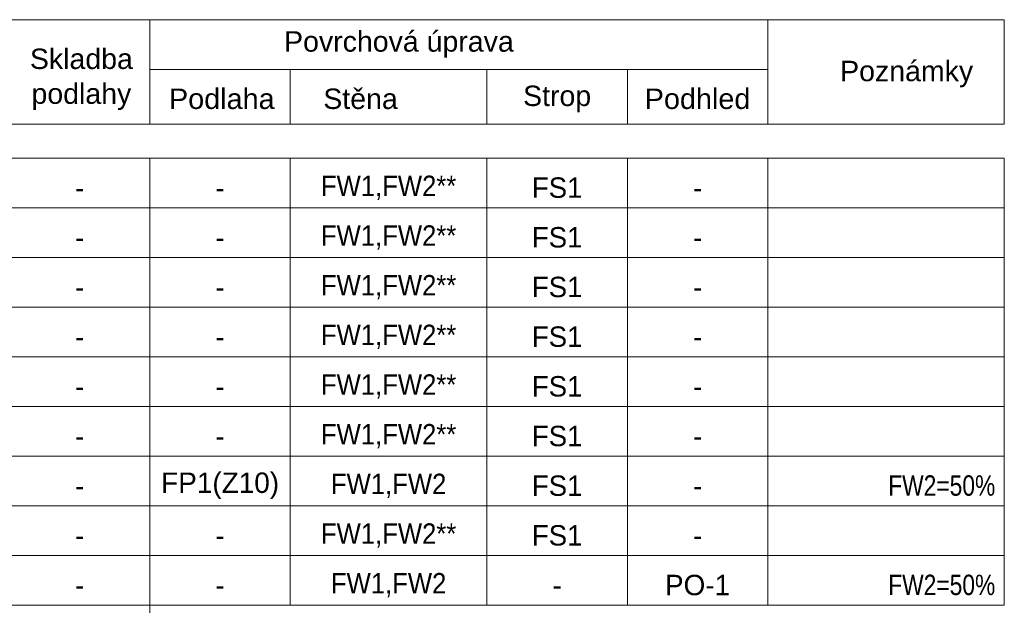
# Model space of a CAD drawing. Header units: millimetres. Extents: x -19372 to 59327, y -69634 to -42168.
# Tile 43 of 44: x 31688 to 36947, y -46854 to -43727. Entities that reach past the tile are written whole.
import ezdxf

# ---------------------------------------------------------------- set-up
doc = ezdxf.new("R2010")
doc.units = ezdxf.units.MM
doc.layers.add('XR$6$LEGENDA MÍSTNOSTÍ_1', color=7, linetype='Continuous', lineweight=25)
doc.styles.add('ARIAL', font='ARIAL.TTF')

# ---------------------------------------------------------------- blocks, each defined once
blk = doc.blocks.new('KOMPLEXNÍ OBJEKT_107')
at = {"layer": 'XR$6$LEGENDA MÍSTNOSTÍ_1', "color": 7, "linetype": 'Continuous', "lineweight": 13}
for p, q in [((32383.9, -44466.9), (33133.9, -44466.9)), ((32383.9, -44732.2), (32383.9, -44466.9)), ((33133.9, -44732.2), (33133.9, -44466.9)), ((32383.9, -44732.2), (33133.9, -44732.2))]:
    blk.add_line(p, q, dxfattribs=at)
at = {"layer": 'XR$6$LEGENDA MÍSTNOSTÍ_1', "color": 7, "linetype": 'Continuous', "lineweight": 25, "insert": (32758.9, -44624.6), "char_height": 108.97, "width": 103.825, "attachment_point": 5, "style": 'ARIAL'}
blk.add_mtext('\\W0.97;-', dxfattribs=at)
blk = doc.blocks.new('KOMPLEXNÍ OBJEKT_108')
at = {"layer": 'XR$6$LEGENDA MÍSTNOSTÍ_1', "color": 7, "linetype": 'Continuous', "lineweight": 13}
for p, q in [((32383.9, -44732.2), (33133.9, -44732.2)), ((32383.9, -44997.4), (32383.9, -44732.2)), ((33133.9, -44997.4), (33133.9, -44732.2)), ((32383.9, -44997.4), (33133.9, -44997.4))]:
    blk.add_line(p, q, dxfattribs=at)
at = {"layer": 'XR$6$LEGENDA MÍSTNOSTÍ_1', "color": 7, "linetype": 'Continuous', "lineweight": 25, "insert": (32758.9, -44889.9), "char_height": 108.97, "width": 103.825, "attachment_point": 5, "style": 'ARIAL'}
blk.add_mtext('\\W0.97;-', dxfattribs=at)
blk = doc.blocks.new('KOMPLEXNÍ OBJEKT_109')
at = {"layer": 'XR$6$LEGENDA MÍSTNOSTÍ_1', "color": 7, "linetype": 'Continuous', "lineweight": 13}
for p, q in [((34933.9, -44466.9), (35683.9, -44466.9)), ((34933.9, -44732.2), (34933.9, -44466.9)), ((35683.9, -44732.2), (35683.9, -44466.9)), ((34933.9, -44732.2), (35683.9, -44732.2))]:
    blk.add_line(p, q, dxfattribs=at)
at = {"layer": 'XR$6$LEGENDA MÍSTNOSTÍ_1', "color": 7, "linetype": 'Continuous', "lineweight": 25, "insert": (35308.9, -44624.6), "char_height": 108.97, "width": 103.825, "attachment_point": 5, "style": 'ARIAL'}
blk.add_mtext('\\W0.97;-', dxfattribs=at)
blk = doc.blocks.new('KOMPLEXNÍ OBJEKT_110')
at = {"layer": 'XR$6$LEGENDA MÍSTNOSTÍ_1', "color": 7, "linetype": 'Continuous', "lineweight": 13}
for p, q in [((35683.9, -44466.9), (36947.4, -44466.9)), ((35683.9, -44732.2), (35683.9, -44466.9)), ((36947.4, -44732.2), (36947.4, -44466.9)), ((35683.9, -44732.2), (36947.4, -44732.2))]:
    blk.add_line(p, q, dxfattribs=at)
blk = doc.blocks.new('KOMPLEXNÍ OBJEKT_111')
at = {"layer": 'XR$6$LEGENDA MÍSTNOSTÍ_1', "color": 7, "linetype": 'Continuous', "lineweight": 13}
for p, q in [((35683.9, -46058.4), (36947.4, -46058.4)), ((35683.9, -46323.7), (35683.9, -46058.4)), ((36947.4, -46323.7), (36947.4, -46058.4)), ((35683.9, -46323.7), (36947.4, -46323.7))]:
    blk.add_line(p, q, dxfattribs=at)
at = {"layer": 'XR$6$LEGENDA MÍSTNOSTÍ_1', "color": 7, "linetype": 'Continuous', "lineweight": 13, "insert": (36899.2, -46270.6), "char_height": 108.97, "width": 617.588, "attachment_point": 9, "style": 'ARIAL'}
blk.add_mtext('\\A1;{\\fArial|i0|b0;\\H108.970467;\\W0.800000;\\C7;FW2=50%}\\P', dxfattribs=at)
blk = doc.blocks.new('KOMPLEXNÍ OBJEKT_112')
at = {"layer": 'XR$6$LEGENDA MÍSTNOSTÍ_1', "color": 7, "linetype": 'Continuous', "lineweight": 13}
for p, q in [((34183.9, -46058.4), (34933.9, -46058.4)), ((34183.9, -46323.7), (34183.9, -46058.4)), ((34933.9, -46323.7), (34933.9, -46058.4)), ((34183.9, -46323.7), (34933.9, -46323.7))]:
    blk.add_line(p, q, dxfattribs=at)
at = {"layer": 'XR$6$LEGENDA MÍSTNOSTÍ_1', "color": 7, "linetype": 'Continuous', "lineweight": 25, "insert": (34558.9, -46216.1), "char_height": 108.97, "width": 332.423, "attachment_point": 5, "style": 'ARIAL'}
blk.add_mtext('\\W0.97;FS1', dxfattribs=at)
blk = doc.blocks.new('KOMPLEXNÍ OBJEKT_113')
at = {"layer": 'XR$6$LEGENDA MÍSTNOSTÍ_1', "color": 7, "linetype": 'Continuous', "lineweight": 13}
for p, q in [((34933.9, -44732.2), (35683.9, -44732.2)), ((34933.9, -44997.4), (34933.9, -44732.2)), ((35683.9, -44997.4), (35683.9, -44732.2)), ((34933.9, -44997.4), (35683.9, -44997.4))]:
    blk.add_line(p, q, dxfattribs=at)
at = {"layer": 'XR$6$LEGENDA MÍSTNOSTÍ_1', "color": 7, "linetype": 'Continuous', "lineweight": 25, "insert": (35308.9, -44889.9), "char_height": 108.97, "width": 103.825, "attachment_point": 5, "style": 'ARIAL'}
blk.add_mtext('\\W0.97;-', dxfattribs=at)
blk = doc.blocks.new('KOMPLEXNÍ OBJEKT_114')
at = {"layer": 'XR$6$LEGENDA MÍSTNOSTÍ_1', "color": 7, "linetype": 'Continuous', "lineweight": 13}
for p, q in [((33133.9, -44466.9), (34183.9, -44466.9)), ((33133.9, -44732.2), (33133.9, -44466.9)), ((34183.9, -44732.2), (34183.9, -44466.9)), ((33133.9, -44732.2), (34183.9, -44732.2))]:
    blk.add_line(p, q, dxfattribs=at)
at = {"layer": 'XR$6$LEGENDA MÍSTNOSTÍ_1', "color": 7, "linetype": 'Continuous', "lineweight": 25, "insert": (33658.9, -44624.6), "char_height": 108.97, "width": 780.446, "attachment_point": 5, "style": 'ARIAL'}
blk.add_mtext('\\W0.90;FW1,FW2**', dxfattribs=at)
blk = doc.blocks.new('KOMPLEXNÍ OBJEKT_115')
at = {"layer": 'XR$6$LEGENDA MÍSTNOSTÍ_1', "color": 7, "linetype": 'Continuous', "lineweight": 13}
for p, q in [((31633.9, -44466.9), (32383.9, -44466.9)), ((31633.9, -44732.2), (31633.9, -44466.9)), ((32383.9, -44732.2), (32383.9, -44466.9)), ((31633.9, -44732.2), (32383.9, -44732.2))]:
    blk.add_line(p, q, dxfattribs=at)
at = {"layer": 'XR$6$LEGENDA MÍSTNOSTÍ_1', "color": 7, "linetype": 'Continuous', "lineweight": 25, "insert": (32008.9, -44624.6), "char_height": 108.97, "width": 103.825, "attachment_point": 5, "style": 'ARIAL'}
blk.add_mtext('\\W0.97;-', dxfattribs=at)
blk = doc.blocks.new('KOMPLEXNÍ OBJEKT_116')
at = {"layer": 'XR$6$LEGENDA MÍSTNOSTÍ_1', "color": 7, "linetype": 'Continuous', "lineweight": 13}
for p, q in [((31633.9, -46058.4), (32383.9, -46058.4)), ((31633.9, -46323.7), (31633.9, -46058.4)), ((32383.9, -46323.7), (32383.9, -46058.4)), ((31633.9, -46323.7), (32383.9, -46323.7))]:
    blk.add_line(p, q, dxfattribs=at)
at = {"layer": 'XR$6$LEGENDA MÍSTNOSTÍ_1', "color": 7, "linetype": 'Continuous', "lineweight": 25, "insert": (32008.9, -46216.1), "char_height": 108.97, "width": 103.825, "attachment_point": 5, "style": 'ARIAL'}
blk.add_mtext('\\W0.97;-', dxfattribs=at)
blk = doc.blocks.new('KOMPLEXNÍ OBJEKT_117')
at = {"layer": 'XR$6$LEGENDA MÍSTNOSTÍ_1', "color": 7, "linetype": 'Continuous', "lineweight": 13}
for p, q in [((33133.9, -46058.4), (34183.9, -46058.4)), ((33133.9, -46323.7), (33133.9, -46058.4)), ((34183.9, -46323.7), (34183.9, -46058.4)), ((33133.9, -46323.7), (34183.9, -46323.7))]:
    blk.add_line(p, q, dxfattribs=at)
at = {"layer": 'XR$6$LEGENDA MÍSTNOSTÍ_1', "color": 7, "linetype": 'Continuous', "lineweight": 25, "insert": (33658.9, -46216.1), "char_height": 108.97, "width": 671.28, "attachment_point": 5, "style": 'ARIAL'}
blk.add_mtext('\\W0.90;FW1,FW2', dxfattribs=at)
blk = doc.blocks.new('KOMPLEXNÍ OBJEKT_118')
at = {"layer": 'XR$6$LEGENDA MÍSTNOSTÍ_1', "color": 7, "linetype": 'Continuous', "lineweight": 13}
for p, q in [((35683.9, -44732.2), (36947.4, -44732.2)), ((35683.9, -44997.4), (35683.9, -44732.2)), ((36947.4, -44997.4), (36947.4, -44732.2)), ((35683.9, -44997.4), (36947.4, -44997.4))]:
    blk.add_line(p, q, dxfattribs=at)
blk = doc.blocks.new('KOMPLEXNÍ OBJEKT_119')
at = {"layer": 'XR$6$LEGENDA MÍSTNOSTÍ_1', "color": 7, "linetype": 'Continuous', "lineweight": 13}
for p, q in [((31633.9, -44732.2), (32383.9, -44732.2)), ((31633.9, -44997.4), (31633.9, -44732.2)), ((32383.9, -44997.4), (32383.9, -44732.2)), ((31633.9, -44997.4), (32383.9, -44997.4))]:
    blk.add_line(p, q, dxfattribs=at)
at = {"layer": 'XR$6$LEGENDA MÍSTNOSTÍ_1', "color": 7, "linetype": 'Continuous', "lineweight": 25, "insert": (32008.9, -44889.9), "char_height": 108.97, "width": 103.825, "attachment_point": 5, "style": 'ARIAL'}
blk.add_mtext('\\W0.97;-', dxfattribs=at)
blk = doc.blocks.new('KOMPLEXNÍ OBJEKT_120')
at = {"layer": 'XR$6$LEGENDA MÍSTNOSTÍ_1', "color": 7, "linetype": 'Continuous', "lineweight": 13}
for p, q in [((32383.9, -44997.4), (33133.9, -44997.4)), ((32383.9, -45262.7), (32383.9, -44997.4)), ((33133.9, -45262.7), (33133.9, -44997.4)), ((32383.9, -45262.7), (33133.9, -45262.7))]:
    blk.add_line(p, q, dxfattribs=at)
at = {"layer": 'XR$6$LEGENDA MÍSTNOSTÍ_1', "color": 7, "linetype": 'Continuous', "lineweight": 25, "insert": (32758.9, -45155.1), "char_height": 108.97, "width": 103.825, "attachment_point": 5, "style": 'ARIAL'}
blk.add_mtext('\\W0.97;-', dxfattribs=at)
blk = doc.blocks.new('KOMPLEXNÍ OBJEKT_121')
at = {"layer": 'XR$6$LEGENDA MÍSTNOSTÍ_1', "color": 7, "linetype": 'Continuous', "lineweight": 13}
for p, q in [((34933.9, -44997.4), (35683.9, -44997.4)), ((34933.9, -45262.7), (34933.9, -44997.4)), ((35683.9, -45262.7), (35683.9, -44997.4)), ((34933.9, -45262.7), (35683.9, -45262.7))]:
    blk.add_line(p, q, dxfattribs=at)
at = {"layer": 'XR$6$LEGENDA MÍSTNOSTÍ_1', "color": 7, "linetype": 'Continuous', "lineweight": 25, "insert": (35308.9, -45155.1), "char_height": 108.97, "width": 103.825, "attachment_point": 5, "style": 'ARIAL'}
blk.add_mtext('\\W0.97;-', dxfattribs=at)
blk = doc.blocks.new('KOMPLEXNÍ OBJEKT_122')
at = {"layer": 'XR$6$LEGENDA MÍSTNOSTÍ_1', "color": 7, "linetype": 'Continuous', "lineweight": 13}
for p, q in [((35683.9, -44997.4), (36947.4, -44997.4)), ((35683.9, -45262.7), (35683.9, -44997.4)), ((36947.4, -45262.7), (36947.4, -44997.4)), ((35683.9, -45262.7), (36947.4, -45262.7))]:
    blk.add_line(p, q, dxfattribs=at)
blk = doc.blocks.new('KOMPLEXNÍ OBJEKT_123')
at = {"layer": 'XR$6$LEGENDA MÍSTNOSTÍ_1', "color": 7, "linetype": 'Continuous', "lineweight": 13}
for p, q in [((31633.9, -44997.4), (32383.9, -44997.4)), ((31633.9, -45262.7), (31633.9, -44997.4)), ((32383.9, -45262.7), (32383.9, -44997.4)), ((31633.9, -45262.7), (32383.9, -45262.7))]:
    blk.add_line(p, q, dxfattribs=at)
at = {"layer": 'XR$6$LEGENDA MÍSTNOSTÍ_1', "color": 7, "linetype": 'Continuous', "lineweight": 25, "insert": (32008.9, -45155.1), "char_height": 108.97, "width": 103.825, "attachment_point": 5, "style": 'ARIAL'}
blk.add_mtext('\\W0.97;-', dxfattribs=at)
blk = doc.blocks.new('KOMPLEXNÍ OBJEKT_124')
at = {"layer": 'XR$6$LEGENDA MÍSTNOSTÍ_1', "color": 7, "linetype": 'Continuous', "lineweight": 13}
for p, q in [((32383.9, -45262.7), (33133.9, -45262.7)), ((32383.9, -45527.9), (32383.9, -45262.7)), ((33133.9, -45527.9), (33133.9, -45262.7)), ((32383.9, -45527.9), (33133.9, -45527.9))]:
    blk.add_line(p, q, dxfattribs=at)
at = {"layer": 'XR$6$LEGENDA MÍSTNOSTÍ_1', "color": 7, "linetype": 'Continuous', "lineweight": 25, "insert": (32758.9, -45420.4), "char_height": 108.97, "width": 103.825, "attachment_point": 5, "style": 'ARIAL'}
blk.add_mtext('\\W0.97;-', dxfattribs=at)
blk = doc.blocks.new('KOMPLEXNÍ OBJEKT_125')
at = {"layer": 'XR$6$LEGENDA MÍSTNOSTÍ_1', "color": 7, "linetype": 'Continuous', "lineweight": 13}
for p, q in [((34933.9, -45262.7), (35683.9, -45262.7)), ((34933.9, -45527.9), (34933.9, -45262.7)), ((35683.9, -45527.9), (35683.9, -45262.7)), ((34933.9, -45527.9), (35683.9, -45527.9))]:
    blk.add_line(p, q, dxfattribs=at)
at = {"layer": 'XR$6$LEGENDA MÍSTNOSTÍ_1', "color": 7, "linetype": 'Continuous', "lineweight": 25, "insert": (35308.9, -45420.4), "char_height": 108.97, "width": 103.825, "attachment_point": 5, "style": 'ARIAL'}
blk.add_mtext('\\W0.97;-', dxfattribs=at)
blk = doc.blocks.new('KOMPLEXNÍ OBJEKT_126')
at = {"layer": 'XR$6$LEGENDA MÍSTNOSTÍ_1', "color": 7, "linetype": 'Continuous', "lineweight": 13}
for p, q in [((35683.9, -45262.7), (36947.4, -45262.7)), ((35683.9, -45527.9), (35683.9, -45262.7)), ((36947.4, -45527.9), (36947.4, -45262.7)), ((35683.9, -45527.9), (36947.4, -45527.9))]:
    blk.add_line(p, q, dxfattribs=at)
blk = doc.blocks.new('KOMPLEXNÍ OBJEKT_127')
at = {"layer": 'XR$6$LEGENDA MÍSTNOSTÍ_1', "color": 7, "linetype": 'Continuous', "lineweight": 13}
for p, q in [((31633.9, -45262.7), (32383.9, -45262.7)), ((31633.9, -45527.9), (31633.9, -45262.7)), ((32383.9, -45527.9), (32383.9, -45262.7)), ((31633.9, -45527.9), (32383.9, -45527.9))]:
    blk.add_line(p, q, dxfattribs=at)
at = {"layer": 'XR$6$LEGENDA MÍSTNOSTÍ_1', "color": 7, "linetype": 'Continuous', "lineweight": 25, "insert": (32008.9, -45420.4), "char_height": 108.97, "width": 103.825, "attachment_point": 5, "style": 'ARIAL'}
blk.add_mtext('\\W0.97;-', dxfattribs=at)
blk = doc.blocks.new('KOMPLEXNÍ OBJEKT_128')
at = {"layer": 'XR$6$LEGENDA MÍSTNOSTÍ_1', "color": 7, "linetype": 'Continuous', "lineweight": 13}
for p, q in [((32383.9, -45527.9), (33133.9, -45527.9)), ((32383.9, -45793.2), (32383.9, -45527.9)), ((33133.9, -45793.2), (33133.9, -45527.9)), ((32383.9, -45793.2), (33133.9, -45793.2))]:
    blk.add_line(p, q, dxfattribs=at)
at = {"layer": 'XR$6$LEGENDA MÍSTNOSTÍ_1', "color": 7, "linetype": 'Continuous', "lineweight": 25, "insert": (32758.9, -45685.6), "char_height": 108.97, "width": 103.825, "attachment_point": 5, "style": 'ARIAL'}
blk.add_mtext('\\W0.97;-', dxfattribs=at)
blk = doc.blocks.new('KOMPLEXNÍ OBJEKT_129')
at = {"layer": 'XR$6$LEGENDA MÍSTNOSTÍ_1', "color": 7, "linetype": 'Continuous', "lineweight": 13}
for p, q in [((34933.9, -45527.9), (35683.9, -45527.9)), ((34933.9, -45793.2), (34933.9, -45527.9)), ((35683.9, -45793.2), (35683.9, -45527.9)), ((34933.9, -45793.2), (35683.9, -45793.2))]:
    blk.add_line(p, q, dxfattribs=at)
at = {"layer": 'XR$6$LEGENDA MÍSTNOSTÍ_1', "color": 7, "linetype": 'Continuous', "lineweight": 25, "insert": (35308.9, -45685.6), "char_height": 108.97, "width": 103.825, "attachment_point": 5, "style": 'ARIAL'}
blk.add_mtext('\\W0.97;-', dxfattribs=at)
blk = doc.blocks.new('KOMPLEXNÍ OBJEKT_130')
at = {"layer": 'XR$6$LEGENDA MÍSTNOSTÍ_1', "color": 7, "linetype": 'Continuous', "lineweight": 13}
for p, q in [((35683.9, -45527.9), (36947.4, -45527.9)), ((35683.9, -45793.2), (35683.9, -45527.9)), ((36947.4, -45793.2), (36947.4, -45527.9)), ((35683.9, -45793.2), (36947.4, -45793.2))]:
    blk.add_line(p, q, dxfattribs=at)
blk = doc.blocks.new('KOMPLEXNÍ OBJEKT_131')
at = {"layer": 'XR$6$LEGENDA MÍSTNOSTÍ_1', "color": 7, "linetype": 'Continuous', "lineweight": 13}
for p, q in [((31633.9, -45527.9), (32383.9, -45527.9)), ((31633.9, -45793.2), (31633.9, -45527.9)), ((32383.9, -45793.2), (32383.9, -45527.9)), ((31633.9, -45793.2), (32383.9, -45793.2))]:
    blk.add_line(p, q, dxfattribs=at)
at = {"layer": 'XR$6$LEGENDA MÍSTNOSTÍ_1', "color": 7, "linetype": 'Continuous', "lineweight": 25, "insert": (32008.9, -45685.6), "char_height": 108.97, "width": 103.825, "attachment_point": 5, "style": 'ARIAL'}
blk.add_mtext('\\W0.97;-', dxfattribs=at)
blk = doc.blocks.new('KOMPLEXNÍ OBJEKT_132')
at = {"layer": 'XR$6$LEGENDA MÍSTNOSTÍ_1', "color": 7, "linetype": 'Continuous', "lineweight": 13}
for p, q in [((32383.9, -45793.2), (33133.9, -45793.2)), ((32383.9, -46058.4), (32383.9, -45793.2)), ((33133.9, -46058.4), (33133.9, -45793.2)), ((32383.9, -46058.4), (33133.9, -46058.4))]:
    blk.add_line(p, q, dxfattribs=at)
at = {"layer": 'XR$6$LEGENDA MÍSTNOSTÍ_1', "color": 7, "linetype": 'Continuous', "lineweight": 25, "insert": (32758.9, -45950.9), "char_height": 108.97, "width": 103.825, "attachment_point": 5, "style": 'ARIAL'}
blk.add_mtext('\\W0.97;-', dxfattribs=at)
blk = doc.blocks.new('KOMPLEXNÍ OBJEKT_133')
at = {"layer": 'XR$6$LEGENDA MÍSTNOSTÍ_1', "color": 7, "linetype": 'Continuous', "lineweight": 13}
for p, q in [((34933.9, -45793.2), (35683.9, -45793.2)), ((34933.9, -46058.4), (34933.9, -45793.2)), ((35683.9, -46058.4), (35683.9, -45793.2)), ((34933.9, -46058.4), (35683.9, -46058.4))]:
    blk.add_line(p, q, dxfattribs=at)
at = {"layer": 'XR$6$LEGENDA MÍSTNOSTÍ_1', "color": 7, "linetype": 'Continuous', "lineweight": 25, "insert": (35308.9, -45950.9), "char_height": 108.97, "width": 103.825, "attachment_point": 5, "style": 'ARIAL'}
blk.add_mtext('\\W0.97;-', dxfattribs=at)
blk = doc.blocks.new('KOMPLEXNÍ OBJEKT_134')
at = {"layer": 'XR$6$LEGENDA MÍSTNOSTÍ_1', "color": 7, "linetype": 'Continuous', "lineweight": 13}
for p, q in [((35683.9, -45793.2), (36947.4, -45793.2)), ((35683.9, -46058.4), (35683.9, -45793.2)), ((36947.4, -46058.4), (36947.4, -45793.2)), ((35683.9, -46058.4), (36947.4, -46058.4))]:
    blk.add_line(p, q, dxfattribs=at)
blk = doc.blocks.new('KOMPLEXNÍ OBJEKT_135')
at = {"layer": 'XR$6$LEGENDA MÍSTNOSTÍ_1', "color": 7, "linetype": 'Continuous', "lineweight": 13}
for p, q in [((31633.9, -45793.2), (32383.9, -45793.2)), ((31633.9, -46058.4), (31633.9, -45793.2)), ((32383.9, -46058.4), (32383.9, -45793.2)), ((31633.9, -46058.4), (32383.9, -46058.4))]:
    blk.add_line(p, q, dxfattribs=at)
at = {"layer": 'XR$6$LEGENDA MÍSTNOSTÍ_1', "color": 7, "linetype": 'Continuous', "lineweight": 25, "insert": (32008.9, -45950.9), "char_height": 108.97, "width": 103.825, "attachment_point": 5, "style": 'ARIAL'}
blk.add_mtext('\\W0.97;-', dxfattribs=at)
blk = doc.blocks.new('KOMPLEXNÍ OBJEKT_136')
at = {"layer": 'XR$6$LEGENDA MÍSTNOSTÍ_1', "color": 7, "linetype": 'Continuous', "lineweight": 13}
for p, q in [((32383.9, -46058.4), (33133.9, -46058.4)), ((32383.9, -46323.7), (32383.9, -46058.4)), ((33133.9, -46323.7), (33133.9, -46058.4)), ((32383.9, -46323.7), (33133.9, -46323.7))]:
    blk.add_line(p, q, dxfattribs=at)
at = {"layer": 'XR$6$LEGENDA MÍSTNOSTÍ_1', "color": 7, "linetype": 'Continuous', "lineweight": 25, "insert": (32758.9, -46216.1), "char_height": 108.97, "width": 697.903, "attachment_point": 5, "style": 'ARIAL'}
blk.add_mtext('\\W0.98;FP1(Z10)', dxfattribs=at)
blk = doc.blocks.new('KOMPLEXNÍ OBJEKT_137')
at = {"layer": 'XR$6$LEGENDA MÍSTNOSTÍ_1', "color": 7, "linetype": 'Continuous', "lineweight": 13}
for p, q in [((32383.9, -46323.7), (33133.9, -46323.7)), ((32383.9, -46588.9), (32383.9, -46323.7)), ((33133.9, -46588.9), (33133.9, -46323.7)), ((32383.9, -46588.9), (33133.9, -46588.9))]:
    blk.add_line(p, q, dxfattribs=at)
at = {"layer": 'XR$6$LEGENDA MÍSTNOSTÍ_1', "color": 7, "linetype": 'Continuous', "lineweight": 25, "insert": (32758.9, -46481.4), "char_height": 108.97, "width": 103.825, "attachment_point": 5, "style": 'ARIAL'}
blk.add_mtext('\\W0.97;-', dxfattribs=at)
blk = doc.blocks.new('KOMPLEXNÍ OBJEKT_138')
at = {"layer": 'XR$6$LEGENDA MÍSTNOSTÍ_1', "color": 7, "linetype": 'Continuous', "lineweight": 13}
for p, q in [((34933.9, -46323.7), (35683.9, -46323.7)), ((34933.9, -46588.9), (34933.9, -46323.7)), ((35683.9, -46588.9), (35683.9, -46323.7)), ((34933.9, -46588.9), (35683.9, -46588.9))]:
    blk.add_line(p, q, dxfattribs=at)
at = {"layer": 'XR$6$LEGENDA MÍSTNOSTÍ_1', "color": 7, "linetype": 'Continuous', "lineweight": 25, "insert": (35308.9, -46481.4), "char_height": 108.97, "width": 103.825, "attachment_point": 5, "style": 'ARIAL'}
blk.add_mtext('\\W0.97;-', dxfattribs=at)
blk = doc.blocks.new('KOMPLEXNÍ OBJEKT_139')
at = {"layer": 'XR$6$LEGENDA MÍSTNOSTÍ_1', "color": 7, "linetype": 'Continuous', "lineweight": 13}
for p, q in [((35683.9, -46323.7), (36947.4, -46323.7)), ((35683.9, -46588.9), (35683.9, -46323.7)), ((36947.4, -46588.9), (36947.4, -46323.7)), ((35683.9, -46588.9), (36947.4, -46588.9))]:
    blk.add_line(p, q, dxfattribs=at)
blk = doc.blocks.new('KOMPLEXNÍ OBJEKT_140')
at = {"layer": 'XR$6$LEGENDA MÍSTNOSTÍ_1', "color": 7, "linetype": 'Continuous', "lineweight": 13}
for p, q in [((31633.9, -46323.7), (32383.9, -46323.7)), ((31633.9, -46588.9), (31633.9, -46323.7)), ((32383.9, -46588.9), (32383.9, -46323.7)), ((31633.9, -46588.9), (32383.9, -46588.9))]:
    blk.add_line(p, q, dxfattribs=at)
at = {"layer": 'XR$6$LEGENDA MÍSTNOSTÍ_1', "color": 7, "linetype": 'Continuous', "lineweight": 25, "insert": (32008.9, -46481.4), "char_height": 108.97, "width": 103.825, "attachment_point": 5, "style": 'ARIAL'}
blk.add_mtext('\\W0.97;-', dxfattribs=at)
blk = doc.blocks.new('KOMPLEXNÍ OBJEKT_141')
at = {"layer": 'XR$6$LEGENDA MÍSTNOSTÍ_1', "color": 7, "linetype": 'Continuous', "lineweight": 13}
for p, q in [((35683.9, -46588.9), (36947.4, -46588.9)), ((35683.9, -46854.2), (35683.9, -46588.9)), ((36947.4, -46854.2), (36947.4, -46588.9)), ((35683.9, -46854.2), (36947.4, -46854.2))]:
    blk.add_line(p, q, dxfattribs=at)
at = {"layer": 'XR$6$LEGENDA MÍSTNOSTÍ_1', "color": 7, "linetype": 'Continuous', "lineweight": 13, "insert": (36899.2, -46801.1), "char_height": 108.97, "width": 617.588, "attachment_point": 9, "style": 'ARIAL'}
blk.add_mtext('\\A1;{\\fArial|i0|b0;\\H108.970467;\\W0.800000;\\C7;FW2=50%}\\P', dxfattribs=at)
blk = doc.blocks.new('KOMPLEXNÍ OBJEKT_142')
at = {"layer": 'XR$6$LEGENDA MÍSTNOSTÍ_1', "color": 7, "linetype": 'Continuous', "lineweight": 13}
for p, q in [((34183.9, -46588.9), (34933.9, -46588.9)), ((34183.9, -46854.2), (34183.9, -46588.9)), ((34933.9, -46854.2), (34933.9, -46588.9)), ((34183.9, -46854.2), (34933.9, -46854.2))]:
    blk.add_line(p, q, dxfattribs=at)
at = {"layer": 'XR$6$LEGENDA MÍSTNOSTÍ_1', "color": 7, "linetype": 'Continuous', "lineweight": 25, "insert": (34558.9, -46746.6), "char_height": 108.97, "width": 103.825, "attachment_point": 5, "style": 'ARIAL'}
blk.add_mtext('\\W0.97;-', dxfattribs=at)
blk = doc.blocks.new('KOMPLEXNÍ OBJEKT_143')
at = {"layer": 'XR$6$LEGENDA MÍSTNOSTÍ_1', "color": 7, "linetype": 'Continuous', "lineweight": 13}
for p, q in [((34933.9, -46588.9), (35683.9, -46588.9)), ((34933.9, -46854.2), (34933.9, -46588.9)), ((35683.9, -46854.2), (35683.9, -46588.9)), ((34933.9, -46854.2), (35683.9, -46854.2))]:
    blk.add_line(p, q, dxfattribs=at)
at = {"layer": 'XR$6$LEGENDA MÍSTNOSTÍ_1', "color": 7, "linetype": 'Continuous', "lineweight": 25, "insert": (35308.9, -46746.6), "char_height": 108.97, "width": 409.1, "attachment_point": 5, "style": 'ARIAL'}
blk.add_mtext('\\W0.98;PO-1', dxfattribs=at)
blk = doc.blocks.new('KOMPLEXNÍ OBJEKT_144')
at = {"layer": 'XR$6$LEGENDA MÍSTNOSTÍ_1', "color": 7, "linetype": 'Continuous', "lineweight": 13}
for p, q in [((31633.9, -46588.9), (32383.9, -46588.9)), ((31633.9, -46854.2), (31633.9, -46588.9)), ((32383.9, -46854.2), (32383.9, -46588.9)), ((31633.9, -46854.2), (32383.9, -46854.2))]:
    blk.add_line(p, q, dxfattribs=at)
at = {"layer": 'XR$6$LEGENDA MÍSTNOSTÍ_1', "color": 7, "linetype": 'Continuous', "lineweight": 25, "insert": (32008.9, -46746.6), "char_height": 108.97, "width": 103.825, "attachment_point": 5, "style": 'ARIAL'}
blk.add_mtext('\\W0.97;-', dxfattribs=at)
blk = doc.blocks.new('KOMPLEXNÍ OBJEKT_145')
at = {"layer": 'XR$6$LEGENDA MÍSTNOSTÍ_1', "color": 7, "linetype": 'Continuous', "lineweight": 13}
for p, q in [((33133.9, -46588.9), (34183.9, -46588.9)), ((33133.9, -46854.2), (33133.9, -46588.9)), ((34183.9, -46854.2), (34183.9, -46588.9)), ((33133.9, -46854.2), (34183.9, -46854.2))]:
    blk.add_line(p, q, dxfattribs=at)
at = {"layer": 'XR$6$LEGENDA MÍSTNOSTÍ_1', "color": 7, "linetype": 'Continuous', "lineweight": 25, "insert": (33658.9, -46746.6), "char_height": 108.97, "width": 671.28, "attachment_point": 5, "style": 'ARIAL'}
blk.add_mtext('\\W0.90;FW1,FW2', dxfattribs=at)
blk = doc.blocks.new('KOMPLEXNÍ OBJEKT_146')
at = {"layer": 'XR$6$LEGENDA MÍSTNOSTÍ_1', "color": 7, "linetype": 'Continuous', "lineweight": 13}
for p, q in [((32383.9, -46588.9), (33133.9, -46588.9)), ((32383.9, -46854.2), (32383.9, -46588.9)), ((33133.9, -46854.2), (33133.9, -46588.9)), ((32383.9, -46854.2), (33133.9, -46854.2))]:
    blk.add_line(p, q, dxfattribs=at)
at = {"layer": 'XR$6$LEGENDA MÍSTNOSTÍ_1', "color": 7, "linetype": 'Continuous', "lineweight": 25, "insert": (32758.9, -46746.6), "char_height": 108.97, "width": 103.825, "attachment_point": 5, "style": 'ARIAL'}
blk.add_mtext('\\W0.97;-', dxfattribs=at)
blk = doc.blocks.new('KOMPLEXNÍ OBJEKT_147')
at = {"layer": 'XR$6$LEGENDA MÍSTNOSTÍ_1', "color": 7, "linetype": 'Continuous', "lineweight": 13}
for p, q in [((34933.9, -46058.4), (35683.9, -46058.4)), ((34933.9, -46323.7), (34933.9, -46058.4)), ((35683.9, -46323.7), (35683.9, -46058.4)), ((34933.9, -46323.7), (35683.9, -46323.7))]:
    blk.add_line(p, q, dxfattribs=at)
at = {"layer": 'XR$6$LEGENDA MÍSTNOSTÍ_1', "color": 7, "linetype": 'Continuous', "lineweight": 25, "insert": (35308.9, -46216.1), "char_height": 108.97, "width": 103.825, "attachment_point": 5, "style": 'ARIAL'}
blk.add_mtext('\\W0.97;-', dxfattribs=at)
blk = doc.blocks.new('KOMPLEXNÍ OBJEKT_151')
at = {"layer": 'XR$6$LEGENDA MÍSTNOSTÍ_1', "color": 7, "linetype": 'Continuous', "lineweight": 13}
for p, q in [((31633.9, -46854.2), (32383.9, -46854.2)), ((31633.9, -47119.4), (31633.9, -46854.2)), ((32383.9, -47119.4), (32383.9, -46854.2)), ((31633.9, -47119.4), (32383.9, -47119.4))]:
    blk.add_line(p, q, dxfattribs=at)
at = {"layer": 'XR$6$LEGENDA MÍSTNOSTÍ_1', "color": 7, "linetype": 'Continuous', "lineweight": 25, "insert": (32008.9, -47011.9), "char_height": 108.97, "width": 103.825, "attachment_point": 5, "style": 'ARIAL'}
blk.add_mtext('\\W0.97;-', dxfattribs=at)
blk = doc.blocks.new('KOMPLEXNÍ OBJEKT_180')
at = {"layer": 'XR$6$LEGENDA MÍSTNOSTÍ_1', "color": 7, "linetype": 'Continuous', "lineweight": 13}
for p, q in [((33133.9, -44732.2), (34183.9, -44732.2)), ((33133.9, -44997.4), (33133.9, -44732.2)), ((34183.9, -44997.4), (34183.9, -44732.2)), ((33133.9, -44997.4), (34183.9, -44997.4))]:
    blk.add_line(p, q, dxfattribs=at)
at = {"layer": 'XR$6$LEGENDA MÍSTNOSTÍ_1', "color": 7, "linetype": 'Continuous', "lineweight": 25, "insert": (33658.9, -44889.9), "char_height": 108.97, "width": 780.446, "attachment_point": 5, "style": 'ARIAL'}
blk.add_mtext('\\W0.90;FW1,FW2**', dxfattribs=at)
blk = doc.blocks.new('KOMPLEXNÍ OBJEKT_181')
at = {"layer": 'XR$6$LEGENDA MÍSTNOSTÍ_1', "color": 7, "linetype": 'Continuous', "lineweight": 13}
for p, q in [((33133.9, -44997.4), (34183.9, -44997.4)), ((33133.9, -45262.7), (33133.9, -44997.4)), ((34183.9, -45262.7), (34183.9, -44997.4)), ((33133.9, -45262.7), (34183.9, -45262.7))]:
    blk.add_line(p, q, dxfattribs=at)
at = {"layer": 'XR$6$LEGENDA MÍSTNOSTÍ_1', "color": 7, "linetype": 'Continuous', "lineweight": 25, "insert": (33658.9, -45155.1), "char_height": 108.97, "width": 780.446, "attachment_point": 5, "style": 'ARIAL'}
blk.add_mtext('\\W0.90;FW1,FW2**', dxfattribs=at)
blk = doc.blocks.new('KOMPLEXNÍ OBJEKT_182')
at = {"layer": 'XR$6$LEGENDA MÍSTNOSTÍ_1', "color": 7, "linetype": 'Continuous', "lineweight": 13}
for p, q in [((33133.9, -45262.7), (34183.9, -45262.7)), ((33133.9, -45527.9), (33133.9, -45262.7)), ((34183.9, -45527.9), (34183.9, -45262.7)), ((33133.9, -45527.9), (34183.9, -45527.9))]:
    blk.add_line(p, q, dxfattribs=at)
at = {"layer": 'XR$6$LEGENDA MÍSTNOSTÍ_1', "color": 7, "linetype": 'Continuous', "lineweight": 25, "insert": (33658.9, -45420.4), "char_height": 108.97, "width": 780.446, "attachment_point": 5, "style": 'ARIAL'}
blk.add_mtext('\\W0.90;FW1,FW2**', dxfattribs=at)
blk = doc.blocks.new('KOMPLEXNÍ OBJEKT_183')
at = {"layer": 'XR$6$LEGENDA MÍSTNOSTÍ_1', "color": 7, "linetype": 'Continuous', "lineweight": 13}
for p, q in [((33133.9, -45527.9), (34183.9, -45527.9)), ((33133.9, -45793.2), (33133.9, -45527.9)), ((34183.9, -45793.2), (34183.9, -45527.9)), ((33133.9, -45793.2), (34183.9, -45793.2))]:
    blk.add_line(p, q, dxfattribs=at)
at = {"layer": 'XR$6$LEGENDA MÍSTNOSTÍ_1', "color": 7, "linetype": 'Continuous', "lineweight": 25, "insert": (33658.9, -45685.6), "char_height": 108.97, "width": 780.446, "attachment_point": 5, "style": 'ARIAL'}
blk.add_mtext('\\W0.90;FW1,FW2**', dxfattribs=at)
blk = doc.blocks.new('KOMPLEXNÍ OBJEKT_184')
at = {"layer": 'XR$6$LEGENDA MÍSTNOSTÍ_1', "color": 7, "linetype": 'Continuous', "lineweight": 13}
for p, q in [((33133.9, -45793.2), (34183.9, -45793.2)), ((33133.9, -46058.4), (33133.9, -45793.2)), ((34183.9, -46058.4), (34183.9, -45793.2)), ((33133.9, -46058.4), (34183.9, -46058.4))]:
    blk.add_line(p, q, dxfattribs=at)
at = {"layer": 'XR$6$LEGENDA MÍSTNOSTÍ_1', "color": 7, "linetype": 'Continuous', "lineweight": 25, "insert": (33658.9, -45950.9), "char_height": 108.97, "width": 780.446, "attachment_point": 5, "style": 'ARIAL'}
blk.add_mtext('\\W0.90;FW1,FW2**', dxfattribs=at)
blk = doc.blocks.new('KOMPLEXNÍ OBJEKT_185')
at = {"layer": 'XR$6$LEGENDA MÍSTNOSTÍ_1', "color": 7, "linetype": 'Continuous', "lineweight": 13}
for p, q in [((33133.9, -46323.7), (34183.9, -46323.7)), ((33133.9, -46588.9), (33133.9, -46323.7)), ((34183.9, -46588.9), (34183.9, -46323.7)), ((33133.9, -46588.9), (34183.9, -46588.9))]:
    blk.add_line(p, q, dxfattribs=at)
at = {"layer": 'XR$6$LEGENDA MÍSTNOSTÍ_1', "color": 7, "linetype": 'Continuous', "lineweight": 25, "insert": (33658.9, -46481.4), "char_height": 108.97, "width": 780.446, "attachment_point": 5, "style": 'ARIAL'}
blk.add_mtext('\\W0.90;FW1,FW2**', dxfattribs=at)
blk = doc.blocks.new('KOMPLEXNÍ OBJEKT_191')
at = {"layer": 'XR$6$LEGENDA MÍSTNOSTÍ_1', "color": 7, "linetype": 'Continuous', "lineweight": 13}
for p, q in [((34183.9, -46323.7), (34933.9, -46323.7)), ((34183.9, -46588.9), (34183.9, -46323.7)), ((34933.9, -46588.9), (34933.9, -46323.7)), ((34183.9, -46588.9), (34933.9, -46588.9))]:
    blk.add_line(p, q, dxfattribs=at)
at = {"layer": 'XR$6$LEGENDA MÍSTNOSTÍ_1', "color": 7, "linetype": 'Continuous', "lineweight": 25, "insert": (34558.9, -46481.4), "char_height": 108.97, "width": 332.423, "attachment_point": 5, "style": 'ARIAL'}
blk.add_mtext('\\W0.97;FS1', dxfattribs=at)
blk = doc.blocks.new('KOMPLEXNÍ OBJEKT_192')
at = {"layer": 'XR$6$LEGENDA MÍSTNOSTÍ_1', "color": 7, "linetype": 'Continuous', "lineweight": 13}
for p, q in [((34183.9, -45793.2), (34933.9, -45793.2)), ((34183.9, -46058.4), (34183.9, -45793.2)), ((34933.9, -46058.4), (34933.9, -45793.2)), ((34183.9, -46058.4), (34933.9, -46058.4))]:
    blk.add_line(p, q, dxfattribs=at)
at = {"layer": 'XR$6$LEGENDA MÍSTNOSTÍ_1', "color": 7, "linetype": 'Continuous', "lineweight": 25, "insert": (34558.9, -45950.9), "char_height": 108.97, "width": 332.423, "attachment_point": 5, "style": 'ARIAL'}
blk.add_mtext('\\W0.97;FS1', dxfattribs=at)
blk = doc.blocks.new('KOMPLEXNÍ OBJEKT_193')
at = {"layer": 'XR$6$LEGENDA MÍSTNOSTÍ_1', "color": 7, "linetype": 'Continuous', "lineweight": 13}
for p, q in [((34183.9, -45262.7), (34933.9, -45262.7)), ((34183.9, -45527.9), (34183.9, -45262.7)), ((34933.9, -45527.9), (34933.9, -45262.7)), ((34183.9, -45527.9), (34933.9, -45527.9))]:
    blk.add_line(p, q, dxfattribs=at)
at = {"layer": 'XR$6$LEGENDA MÍSTNOSTÍ_1', "color": 7, "linetype": 'Continuous', "lineweight": 25, "insert": (34558.9, -45420.4), "char_height": 108.97, "width": 332.423, "attachment_point": 5, "style": 'ARIAL'}
blk.add_mtext('\\W0.97;FS1', dxfattribs=at)
blk = doc.blocks.new('KOMPLEXNÍ OBJEKT_194')
at = {"layer": 'XR$6$LEGENDA MÍSTNOSTÍ_1', "color": 7, "linetype": 'Continuous', "lineweight": 13}
for p, q in [((34183.9, -45527.9), (34933.9, -45527.9)), ((34183.9, -45793.2), (34183.9, -45527.9)), ((34933.9, -45793.2), (34933.9, -45527.9)), ((34183.9, -45793.2), (34933.9, -45793.2))]:
    blk.add_line(p, q, dxfattribs=at)
at = {"layer": 'XR$6$LEGENDA MÍSTNOSTÍ_1', "color": 7, "linetype": 'Continuous', "lineweight": 25, "insert": (34558.9, -45685.6), "char_height": 108.97, "width": 332.423, "attachment_point": 5, "style": 'ARIAL'}
blk.add_mtext('\\W0.97;FS1', dxfattribs=at)
blk = doc.blocks.new('KOMPLEXNÍ OBJEKT_195')
at = {"layer": 'XR$6$LEGENDA MÍSTNOSTÍ_1', "color": 7, "linetype": 'Continuous', "lineweight": 13}
for p, q in [((34183.9, -44997.4), (34933.9, -44997.4)), ((34183.9, -45262.7), (34183.9, -44997.4)), ((34933.9, -45262.7), (34933.9, -44997.4)), ((34183.9, -45262.7), (34933.9, -45262.7))]:
    blk.add_line(p, q, dxfattribs=at)
at = {"layer": 'XR$6$LEGENDA MÍSTNOSTÍ_1', "color": 7, "linetype": 'Continuous', "lineweight": 25, "insert": (34558.9, -45155.1), "char_height": 108.97, "width": 332.423, "attachment_point": 5, "style": 'ARIAL'}
blk.add_mtext('\\W0.97;FS1', dxfattribs=at)
blk = doc.blocks.new('KOMPLEXNÍ OBJEKT_196')
at = {"layer": 'XR$6$LEGENDA MÍSTNOSTÍ_1', "color": 7, "linetype": 'Continuous', "lineweight": 13}
for p, q in [((34183.9, -44732.2), (34933.9, -44732.2)), ((34183.9, -44997.4), (34183.9, -44732.2)), ((34933.9, -44997.4), (34933.9, -44732.2)), ((34183.9, -44997.4), (34933.9, -44997.4))]:
    blk.add_line(p, q, dxfattribs=at)
at = {"layer": 'XR$6$LEGENDA MÍSTNOSTÍ_1', "color": 7, "linetype": 'Continuous', "lineweight": 25, "insert": (34558.9, -44889.9), "char_height": 108.97, "width": 332.423, "attachment_point": 5, "style": 'ARIAL'}
blk.add_mtext('\\W0.97;FS1', dxfattribs=at)
blk = doc.blocks.new('KOMPLEXNÍ OBJEKT_197')
at = {"layer": 'XR$6$LEGENDA MÍSTNOSTÍ_1', "color": 7, "linetype": 'Continuous', "lineweight": 13}
for p, q in [((34183.9, -44466.9), (34933.9, -44466.9)), ((34183.9, -44732.2), (34183.9, -44466.9)), ((34933.9, -44732.2), (34933.9, -44466.9)), ((34183.9, -44732.2), (34933.9, -44732.2))]:
    blk.add_line(p, q, dxfattribs=at)
at = {"layer": 'XR$6$LEGENDA MÍSTNOSTÍ_1', "color": 7, "linetype": 'Continuous', "lineweight": 25, "insert": (34558.9, -44624.6), "char_height": 108.97, "width": 332.423, "attachment_point": 5, "style": 'ARIAL'}
blk.add_mtext('\\W0.97;FS1', dxfattribs=at)

msp = doc.modelspace()

# ---------------------------------------------------------------- linework, layer by layer
at = {"layer": 'XR$6$LEGENDA MÍSTNOSTÍ_1', "color": 7, "linetype": 'Continuous', "lineweight": 13}
for p, q in [((31633.9, -43727.3), (32383.9, -43727.3)), ((36947.4, -43727.3), (32383.9, -43727.3)), ((32383.9, -44284.3), (32383.9, -43727.3)), ((35683.9, -44284.3), (35683.9, -43727.3)), ((36947.4, -44284.3), (36947.4, -43727.3)), ((32383.9, -43992.5), (35683.9, -43992.5)), ((33133.9, -44284.3), (33133.9, -43992.5)), ((34183.9, -44284.3), (34183.9, -43992.5)), ((34933.9, -44284.3), (34933.9, -43992.5)), ((31633.9, -44284.3), (32383.9, -44284.3)), ((36947.4, -44284.3), (32383.9, -44284.3))]:
    msp.add_line(p, q, dxfattribs=at)

# ---------------------------------------------------------------- block references
at = {"layer": 'XR$6$LEGENDA MÍSTNOSTÍ_1', "color": 7, "linetype": 'Continuous', "lineweight": 25}
for name in ['KOMPLEXNÍ OBJEKT_115', 'KOMPLEXNÍ OBJEKT_107', 'KOMPLEXNÍ OBJEKT_114', 'KOMPLEXNÍ OBJEKT_197', 'KOMPLEXNÍ OBJEKT_109', 'KOMPLEXNÍ OBJEKT_119', 'KOMPLEXNÍ OBJEKT_108', 'KOMPLEXNÍ OBJEKT_180', 'KOMPLEXNÍ OBJEKT_196', 'KOMPLEXNÍ OBJEKT_113', 'KOMPLEXNÍ OBJEKT_123', 'KOMPLEXNÍ OBJEKT_120', 'KOMPLEXNÍ OBJEKT_181', 'KOMPLEXNÍ OBJEKT_195', 'KOMPLEXNÍ OBJEKT_121', 'KOMPLEXNÍ OBJEKT_127', 'KOMPLEXNÍ OBJEKT_124', 'KOMPLEXNÍ OBJEKT_182', 'KOMPLEXNÍ OBJEKT_193', 'KOMPLEXNÍ OBJEKT_125', 'KOMPLEXNÍ OBJEKT_131', 'KOMPLEXNÍ OBJEKT_128', 'KOMPLEXNÍ OBJEKT_183', 'KOMPLEXNÍ OBJEKT_194', 'KOMPLEXNÍ OBJEKT_129', 'KOMPLEXNÍ OBJEKT_135', 'KOMPLEXNÍ OBJEKT_132', 'KOMPLEXNÍ OBJEKT_184', 'KOMPLEXNÍ OBJEKT_192', 'KOMPLEXNÍ OBJEKT_133', 'KOMPLEXNÍ OBJEKT_116', 'KOMPLEXNÍ OBJEKT_136', 'KOMPLEXNÍ OBJEKT_117', 'KOMPLEXNÍ OBJEKT_112', 'KOMPLEXNÍ OBJEKT_147', 'KOMPLEXNÍ OBJEKT_140', 'KOMPLEXNÍ OBJEKT_137', 'KOMPLEXNÍ OBJEKT_185', 'KOMPLEXNÍ OBJEKT_191', 'KOMPLEXNÍ OBJEKT_138', 'KOMPLEXNÍ OBJEKT_144', 'KOMPLEXNÍ OBJEKT_146', 'KOMPLEXNÍ OBJEKT_145', 'KOMPLEXNÍ OBJEKT_142', 'KOMPLEXNÍ OBJEKT_143', 'KOMPLEXNÍ OBJEKT_151']:
    msp.add_blockref(name, (0, 0), dxfattribs=at)
at = {"layer": 'XR$6$LEGENDA MÍSTNOSTÍ_1', "color": 7, "linetype": 'Continuous', "lineweight": 13}
for name in ['KOMPLEXNÍ OBJEKT_110', 'KOMPLEXNÍ OBJEKT_118', 'KOMPLEXNÍ OBJEKT_122', 'KOMPLEXNÍ OBJEKT_126', 'KOMPLEXNÍ OBJEKT_130', 'KOMPLEXNÍ OBJEKT_134', 'KOMPLEXNÍ OBJEKT_111', 'KOMPLEXNÍ OBJEKT_139', 'KOMPLEXNÍ OBJEKT_141']:
    msp.add_blockref(name, (0, 0), dxfattribs=at)

# ---------------------------------------------------------------- texts
at = {"layer": 'XR$6$LEGENDA MÍSTNOSTÍ_1', "color": 7, "linetype": 'Continuous', "lineweight": 25, "char_height": 108.97, "attachment_point": 5, "style": 'ARIAL'}
for s, insert, width in [('\\W1.00;Povrchová úprava', (33713.9, -43859.9), 1287.922), ('\\W1.00;Poznámky', (36425.8, -44017.6), 768.4), ('\\W1.01;Podlaha', (32767.9, -44150.3), 617.825), ('\\W1.00;Stěna', (33508.9, -44150.3), 454.113), ('\\W1.00;Strop', (34558.9, -44150.3), 419.52), ('\\W1.01;Podhled', (35308.9, -44150.3), 617.825)]:
    msp.add_mtext(s, dxfattribs=dict(at, insert=insert, width=width))
at = {"layer": 'XR$6$LEGENDA MÍSTNOSTÍ_1', "color": 7, "linetype": 'Continuous', "lineweight": 13, "insert": (32017.9, -43881.6), "char_height": 108.97, "width": 608.691, "attachment_point": 2, "line_spacing_factor": 1.024096, "style": 'ARIAL'}
msp.add_mtext('\\A1;{\\fArial|i0|b0;\\H108.970467;\\W1.000000;\\C7;Skladba}\\P{\\fArial|i0|b0;\\H108.970467;\\W1.000000;\\C7;podlahy}\\P', dxfattribs=at)

doc.saveas('drawing.dxf')
